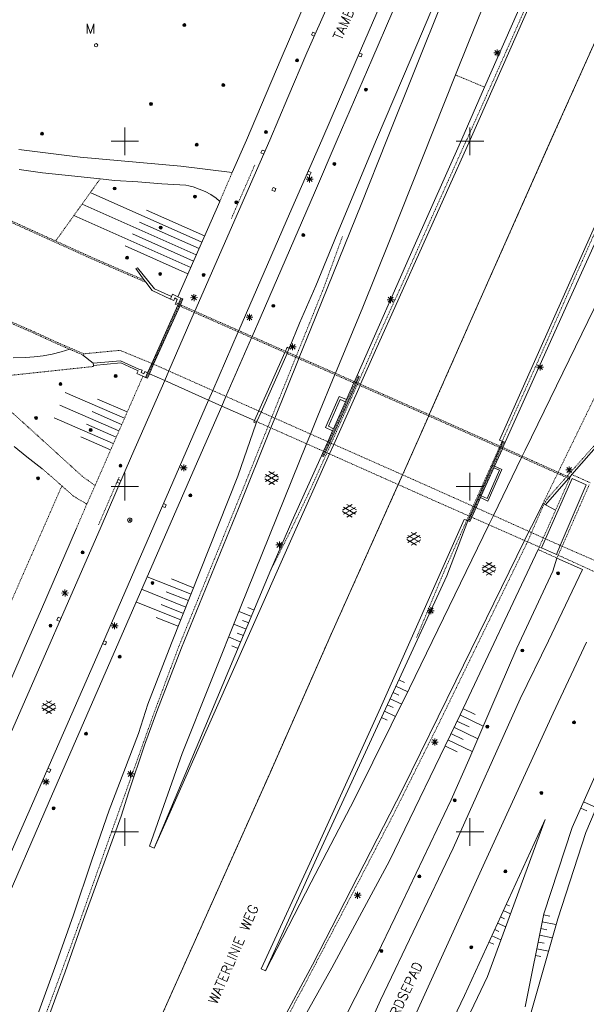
# Model space of a CAD drawing. Header units: millimetres. Extents: x 135944 to 142000, y 454200 to 456692.
# Tile 169 of 185: x 138085 to 138167, y 454275 to 454418. Entities that reach past the tile are written whole.
import ezdxf
from ezdxf.enums import TextEntityAlignment as Align

# ---------------------------------------------------------------- set-up
doc = ezdxf.new("R2010")
doc.units = ezdxf.units.MM
for name, pattern in [('TotaalGBKN2013X$0$DASHDOT', [1, 0.5, -0.25, 0, -0.25]), ('TotaalGBKN2013X$0$DASHED', [0.75, 0.5, -0.25]), ('TotaalGBKN2013X$0$HIDDEN', [0.375, 0.25, -0.125])]:
    doc.linetypes.add(name, pattern=pattern)
doc.layers.get('0').update_dxf_attribs({"color": 251})
doc.layers.add('TotaalGBKN2013X$0$1', color=251, linetype='Continuous')
doc.styles.add('TotaalGBKN2013X$0$TXT', font='txt.shx')

# ---------------------------------------------------------------- blocks, each defined once
blk = doc.blocks.new('TotaalGBKN2013X$0$A$C74320002')
at = {"linetype": 'TotaalGBKN2013X$0$DASHDOT', "lineweight": 0}
for p, q in [((138193681, 454471692), (138161740, 454400147)), ((138166593, 454438629), (138155348, 454413252)), ((138155348, 454413252), (138149583, 454400318)), ((138149537, 454400266), (138144694, 454389489)), ((138149583, 454400318), (138149537, 454400266)), ((138161740, 454400147), (138150463, 454374815)), ((138118823, 454396558), (138115432, 454388812)), ((138144694, 454389489), (138140672, 454380423)), ((138165554, 454381066), (138169476, 454389886)), ((138128749, 454378592), (138131522, 454386206)), ((138161191, 454371135), (138165554, 454381066)), ((138140672, 454380423), (138136715, 454371706)), ((138124838, 454368906), (138128749, 454378592)), ((138150463, 454374815), (138144104, 454360416)), ((138136715, 454371706), (138133765, 454364976)), ((138154672, 454356591), (138161191, 454371135)), ((138124764, 454368720), (138121305, 454360098)), ((138124764, 454368720), (138124838, 454368906)), ((138080561, 454365800), (138095463, 454367391)), ((138095463, 454367391), (138095458, 454367537)), ((138095682, 454350139), (138102621, 454365979)), ((138133685, 454364793), (138133765, 454364976)), ((138093836, 454351487), (138079549, 454364471)), ((138133685, 454364793), (138129909, 454356276)), ((138120738, 454358682), (138121305, 454360098)), ((138140328, 454351883), (138144023, 454360233)), ((138144023, 454360233), (138144104, 454360416)), ((138120738, 454358682), (138117637, 454350951)), ((138129285, 454354890), (138129909, 454356276)), ((138154342, 454355856), (138154672, 454356591)), ((138129285, 454354890), (138126444, 454348637)), ((138154261, 454355673), (138150441, 454347152)), ((138154261, 454355673), (138154342, 454355856)), ((138161492, 454348588), (138168126, 454356068)), ((138089289, 454351505), (138087986, 454352612)), ((138090877, 454350099), (138089289, 454351505)), ((138095682, 454350139), (138093836, 454351487)), ((138099162, 454351345), (138096201, 454344478)), ((138117637, 454350951), (138107823, 454326870)), ((138139613, 454350289), (138140247, 454351700)), ((138140247, 454351700), (138140328, 454351883)), ((138160709, 454342754), (138164422, 454351116)), ((138164422, 454351116), (138164503, 454351299)), ((138164503, 454351299), (138164615, 454351552)), ((138164615, 454351552), (138164714, 454351774)), ((138164714, 454351774), (138164782, 454351743)), ((138164782, 454351743), (138167409, 454350560)), ((138090877, 454350099), (138092580, 454348604)), ((138129742, 454328293), (138139613, 454350289)), ((138167275, 454350255), (138163357, 454341356)), ((138092580, 454348604), (138094492, 454347458)), ((138126444, 454348637), (138123831, 454343245)), ((138160609, 454347214), (138160925, 454347811)), ((138160925, 454347811), (138161309, 454348366)), ((138161309, 454348366), (138161492, 454348587)), ((138094492, 454347458), (138092998, 454343999)), ((138149822, 454345759), (138150441, 454347152)), ((138160609, 454347214), (138158339, 454342002)), ((138149538, 454345117), (138146234, 454337651)), ((138149538, 454345117), (138149822, 454345759)), ((138092982, 454343961), (138092998, 454343999)), ((138123831, 454343245), (138121165, 454337950)), ((138160044, 454341255), (138160628, 454342572)), ((138160628, 454342572), (138160709, 454342754)), ((138158339, 454342002), (138145575, 454315857)), ((138159889, 454340881), (138160042, 454341251)), ((138162602, 454339652), (138159889, 454340881)), ((138160042, 454341251), (138160044, 454341255)), ((138163357, 454341356), (138162788, 454340063)), ((138162602, 454339652), (138162788, 454340063)), ((138146234, 454337651), (138142235, 454328071)), ((138121040, 454308562), (138129742, 454328293)), ((138107823, 454326870), (138104323, 454317491)), ((138104323, 454317491), (138096394, 454295292)), ((138145575, 454315857), (138138786, 454302271)), ((138101567, 454265001), (138121040, 454308562)), ((138138786, 454302271), (138132249, 454289700)), ((138096394, 454295292), (138093157, 454286143)), ((138132249, 454289700), (138125647, 454277110)), ((138093157, 454286143), (138090273, 454278263)), ((138090273, 454278263), (138087575, 454270979)), ((138125647, 454277110), (138114963, 454257277))]:
    blk.add_line(p, q, dxfattribs=at)
at = {"linetype": 'Continuous', "lineweight": 0}
for p, q in [((138161740, 454400147), (138193681, 454471692)), ((138175435, 454457453), (138150013, 454400227)), ((138152129, 454407834), (138170188, 454448780)), ((138147470, 454426183), (138141460, 454412007)), ((138155044, 454427244), (138149772, 454414303)), ((138148284, 454426002), (138137937, 454400211)), ((138122630, 454412006), (138127177, 454422448)), ((138129696, 454420273), (138126381, 454412790)), ((138133652, 454412007), (138136991, 454419713)), ((138138818, 454418844), (138135781, 454411781)), ((138149772, 454414303), (138147896, 454409609)), ((138153941, 454412302), (138153941, 454413302)), ((138117616, 454400174), (138122630, 454412006)), ((138126381, 454412790), (138123615, 454406318)), ((138128550, 454400143), (138133652, 454412007)), ((138141460, 454412007), (138136456, 454400261)), ((138153441, 454412802), (138154441, 454412802)), ((138153587, 454412448), (138154295, 454413156)), ((138154295, 454412448), (138153587, 454413156)), ((138135781, 454411781), (138130752, 454400187)), ((138147896, 454409609), (138138322, 454385593)), ((138148806, 454400293), (138152129, 454407834)), ((138123615, 454406318), (138121026, 454400156)), ((138100000, 454400000), (138100000, 454402000)), ((138150000, 454400000), (138150000, 454402000)), ((138098000, 454400000), (138100000, 454400000)), ((138100000, 454400000), (138102000, 454400000)), ((138100000, 454398000), (138100000, 454400000)), ((138115561, 454395489), (138117616, 454400174)), ((138121026, 454400156), (138116465, 454389824)), ((138123852, 454389503), (138128550, 454400143)), ((138130752, 454400187), (138127485, 454392549)), ((138136456, 454400261), (138130742, 454386583)), ((138137937, 454400211), (138134244, 454390850)), ((138150013, 454400227), (138136324, 454369680)), ((138141927, 454384795), (138148806, 454400293)), ((138148000, 454400000), (138150000, 454400000)), ((138150000, 454400000), (138152000, 454400000)), ((138150000, 454398000), (138150000, 454400000)), ((138161740, 454400147), (138150463, 454374815)), ((138173591, 454400115), (138157763, 454364563)), ((138084637, 454398813), (138088512, 454398307)), ((138088512, 454398307), (138093529, 454397693)), ((138093529, 454397693), (138108095, 454396370)), ((138108095, 454396370), (138115561, 454395489)), ((138084682, 454395922), (138088056, 454395434)), ((138088056, 454395434), (138091335, 454395068)), ((138091335, 454395068), (138096417, 454394547)), ((138126418, 454394165), (138127126, 454394873)), ((138127126, 454394165), (138126418, 454394873)), ((138126772, 454394019), (138126772, 454395019)), ((138098566, 454394340), (138096417, 454394547)), ((138101888, 454394119), (138098566, 454394340)), ((138105368, 454393833), (138101888, 454394119)), ((138108854, 454393625), (138105368, 454393833)), ((138109278, 454393539), (138108854, 454393625)), ((138109899, 454393382), (138109278, 454393539)), ((138110789, 454393087), (138109899, 454393382)), ((138126272, 454394519), (138127272, 454394519)), ((138111159, 454385398), (138094959, 454392566)), ((138111650, 454392717), (138110789, 454393087)), ((138112477, 454392275), (138111650, 454392717)), ((138112528, 454392244), (138112477, 454392275)), ((138113165, 454391800), (138112528, 454392244)), ((138127485, 454392549), (138119768, 454374720)), ((138110354, 454383568), (138093834, 454390878)), ((138113754, 454391293), (138107679, 454377491)), ((138113754, 454391293), (138113165, 454391800)), ((138134244, 454390850), (138126939, 454372861)), ((138109548, 454381737), (138092597, 454389238)), ((138111563, 454386314), (138103162, 454390031)), ((138116465, 454389824), (138110147, 454375395)), ((138116509, 454372585), (138123852, 454389503)), ((138110757, 454384483), (138102117, 454388306)), ((138109951, 454382653), (138101092, 454386572)), ((138130742, 454386583), (138127684, 454379070)), ((138164298, 454376807), (138168775, 454386680)), ((138109145, 454380822), (138100067, 454384839)), ((138133655, 454366085), (138141927, 454384795)), ((138138322, 454385593), (138134471, 454375985)), ((138101569, 454381569), (138101812, 454381668)), ((138102815, 454379897), (138101569, 454381569)), ((138101812, 454381668), (138104319, 454378616)), ((138103055, 454379575), (138102815, 454379897)), ((138103942, 454378385), (138103055, 454379575)), ((138127684, 454379070), (138125297, 454373646)), ((138169844, 454379565), (138157980, 454355290)), ((138106592, 454377155), (138103942, 454378385)), ((138104319, 454378616), (138106751, 454377519)), ((138106902, 454377863), (138106751, 454377519)), ((138107679, 454377491), (138106902, 454377863)), ((138110385, 454377030), (138109644, 454377702)), ((138109679, 454376996), (138110350, 454377737)), ((138110039, 454376866), (138109990, 454377866)), ((138107672, 454376269), (138103898, 454367842)), ((138106592, 454377155), (138106751, 454377519)), ((138106592, 454377155), (138107082, 454376927)), ((138107082, 454376927), (138107226, 454377307)), ((138107226, 454377307), (138107605, 454377112)), ((138107605, 454377112), (138107381, 454376617)), ((138107754, 454376452), (138107672, 454376269)), ((138107679, 454377491), (138108124, 454377278)), ((138108124, 454377278), (138107754, 454376452)), ((138108048, 454376323), (138107965, 454376140)), ((138108048, 454376323), (138108425, 454377161)), ((138108425, 454377161), (138108124, 454377278)), ((138110515, 454377391), (138109515, 454377341)), ((138138001, 454377052), (138139001, 454377052)), ((138138147, 454376698), (138138855, 454377406)), ((138138855, 454376698), (138138147, 454377406)), ((138138501, 454376552), (138138501, 454377552)), ((138155107, 454356414), (138164298, 454376807)), ((138107965, 454376140), (138104175, 454367719)), ((138110067, 454375211), (138106379, 454366738)), ((138110147, 454375395), (138110067, 454375211)), ((138117700, 454374154), (138118408, 454374862)), ((138118408, 454374154), (138117700, 454374862)), ((138118054, 454374008), (138118054, 454375008)), ((138134471, 454375985), (138130516, 454366405)), ((138150463, 454374815), (138144104, 454360416)), ((138117554, 454374508), (138118554, 454374508)), ((138119768, 454374720), (138118454, 454371726)), ((138125297, 454373646), (138123828, 454370010)), ((138116429, 454372401), (138112738, 454363909)), ((138116429, 454372401), (138116509, 454372585)), ((138126939, 454372861), (138125274, 454368714)), ((138118373, 454371543), (138114650, 454363059)), ((138118373, 454371543), (138118454, 454371726)), ((138123958, 454369877), (138124666, 454370585)), ((138124666, 454369877), (138123958, 454370585)), ((138124312, 454369731), (138124312, 454370731)), ((138088183, 454368942), (138089478, 454369177)), ((138089478, 454369177), (138090757, 454369489)), ((138090757, 454369489), (138092014, 454369879)), ((138095410, 454367868), (138093845, 454369093)), ((138123172, 454369423), (138119397, 454360947)), ((138123503, 454369277), (138119736, 454360796)), ((138123172, 454369423), (138123254, 454369606)), ((138123254, 454369606), (138123511, 454370183)), ((138123584, 454369460), (138123503, 454369277)), ((138123511, 454370183), (138123828, 454370010)), ((138123828, 454370010), (138123584, 454369460)), ((138123812, 454370231), (138124812, 454370231)), ((138136324, 454369680), (138134154, 454364805)), ((138083836, 454368643), (138085589, 454368712)), ((138085589, 454368712), (138086876, 454368787)), ((138086876, 454368787), (138088183, 454368942)), ((138095410, 454367868), (138099377, 454368200)), ((138095410, 454367868), (138095458, 454367537)), ((138095458, 454367537), (138099418, 454367901)), ((138099377, 454368200), (138102032, 454367014)), ((138099418, 454367901), (138101933, 454366783)), ((138103898, 454367842), (138103282, 454366465)), ((138104175, 454367719), (138103555, 454366343)), ((138125199, 454368528), (138121738, 454359905)), ((138125199, 454368528), (138125274, 454368714)), ((138160151, 454366792), (138160151, 454367792)), ((138101752, 454366363), (138101933, 454366783)), ((138102621, 454365979), (138101752, 454366363)), ((138102493, 454366844), (138102032, 454367014)), ((138102357, 454366515), (138102493, 454366844)), ((138102755, 454366346), (138102357, 454366515)), ((138102888, 454366641), (138102755, 454366346)), ((138102888, 454366641), (138103282, 454366465)), ((138103282, 454366465), (138102991, 454365816)), ((138103555, 454366343), (138103262, 454365691)), ((138103282, 454366465), (138103555, 454366343)), ((138103555, 454366343), (138105772, 454365353)), ((138106379, 454366738), (138105772, 454365353)), ((138130516, 454366405), (138130440, 454366220)), ((138159651, 454367292), (138160651, 454367292)), ((138159797, 454366938), (138160505, 454367646)), ((138160505, 454366938), (138159797, 454367646)), ((138105772, 454365353), (138100953, 454354414)), ((138102991, 454365816), (138102621, 454365979)), ((138103262, 454365691), (138102991, 454365816)), ((138105772, 454365353), (138112129, 454362513)), ((138130440, 454366220), (138127980, 454360263)), ((138133493, 454364877), (138129689, 454356373)), ((138133180, 454365015), (138132116, 454362619)), ((138133261, 454365198), (138133180, 454365015)), ((138133655, 454366085), (138133261, 454365198)), ((138133493, 454364877), (138133575, 454365060)), ((138133575, 454365060), (138133965, 454365932)), ((138133965, 454365932), (138133655, 454366085)), ((138099933, 454359888), (138091366, 454363641)), ((138112129, 454362513), (138112738, 454363909)), ((138134073, 454364622), (138130284, 454356110)), ((138134073, 454364622), (138134154, 454364805)), ((138157763, 454364563), (138154296, 454356740)), ((138175341, 454363852), (138164782, 454351743)), ((138100334, 454360804), (138096051, 454362680)), ((138096261, 454326113), (138112129, 454362513)), ((138112129, 454362513), (138114037, 454361661)), ((138114037, 454361661), (138114650, 454363059)), ((138131035, 454363064), (138129055, 454358545)), ((138131210, 454362633), (138129487, 454358734)), ((138131970, 454362291), (138130229, 454358372)), ((138132116, 454362619), (138131035, 454363064)), ((138131970, 454362291), (138131210, 454362633)), ((138132116, 454362619), (138131970, 454362291)), ((138099131, 454358056), (138090563, 454361809)), ((138099532, 454358972), (138095248, 454360848)), ((138114037, 454361661), (138110181, 454352876)), ((138114037, 454361661), (138118776, 454359552)), ((138118776, 454359552), (138119397, 454360947)), ((138119736, 454360796), (138119117, 454359401)), ((138098328, 454356224), (138089761, 454359977)), ((138119019, 454359180), (138116362, 454351521)), ((138118670, 454359314), (138118776, 454359552)), ((138119019, 454359180), (138118670, 454359314)), ((138119117, 454359401), (138119019, 454359180)), ((138121170, 454358490), (138121738, 454359905)), ((138127980, 454360263), (138126906, 454357606)), ((138140328, 454351883), (138144023, 454360233)), ((138144023, 454360233), (138144104, 454360416)), ((138098729, 454357140), (138094446, 454359016)), ((138116461, 454346845), (138121170, 454358490)), ((138129055, 454358545), (138130093, 454358065)), ((138130093, 454358065), (138129399, 454356502)), ((138129487, 454358734), (138130229, 454358372)), ((138130229, 454358372), (138130093, 454358065)), ((138097927, 454355308), (138093643, 454357184)), ((138126906, 454357606), (138126337, 454356198)), ((138129399, 454356502), (138128782, 454355113)), ((138129069, 454354986), (138129689, 454356373)), ((138154296, 454356740), (138154672, 454356591)), ((138154782, 454356547), (138154455, 454355805)), ((138154672, 454356591), (138154782, 454356547)), ((138154772, 454355663), (138155107, 454356414)), ((138155107, 454356414), (138154782, 454356547)), ((138083955, 454355827), (138085793, 454354288)), ((138126337, 454356198), (138116725, 454332407)), ((138128782, 454355113), (138128486, 454354447)), ((138129069, 454354986), (138128786, 454354354)), ((138129665, 454354721), (138130284, 454356110)), ((138154374, 454355622), (138150608, 454347077)), ((138153569, 454352968), (138154690, 454355481)), ((138154455, 454355805), (138154374, 454355622)), ((138154690, 454355481), (138154772, 454355663)), ((138157555, 454354415), (138157980, 454355290)), ((138085793, 454354288), (138087986, 454352612)), ((138100953, 454354414), (138096586, 454344201)), ((138128486, 454354447), (138124196, 454344927)), ((138124408, 454342964), (138129665, 454354721)), ((138128786, 454354354), (138128486, 454354447)), ((138157469, 454354235), (138153391, 454345827)), ((138157469, 454354235), (138157555, 454354415)), ((138110181, 454352876), (138099139, 454327511)), ((138100000, 454350000), (138100000, 454352000)), ((138108036, 454352714), (138109036, 454352714)), ((138108182, 454352360), (138108890, 454353068)), ((138108890, 454352360), (138108182, 454353068)), ((138108536, 454352214), (138108536, 454353214)), ((138120261, 454351345), (138121663, 454352154)), ((138122261, 454351362), (138120875, 454352163)), ((138150000, 454350000), (138150000, 454352000)), ((138151641, 454348646), (138153454, 454352710)), ((138154282, 454352370), (138152487, 454348265)), ((138154641, 454352479), (138152600, 454347890)), ((138153454, 454352710), (138153569, 454352968)), ((138153454, 454352710), (138154282, 454352370)), ((138153569, 454352968), (138154641, 454352479)), ((138163871, 454352412), (138164871, 454352412)), ((138164017, 454352058), (138164725, 454352766)), ((138164725, 454352058), (138164017, 454352766)), ((138164371, 454351912), (138164371, 454352912)), ((138116362, 454351521), (138106752, 454327317)), ((138121662, 454350322), (138120261, 454351131)), ((138120398, 454350732), (138122131, 454351731)), ((138122131, 454350743), (138120399, 454351745)), ((138120875, 454350313), (138122261, 454351113)), ((138139613, 454350289), (138140247, 454351700)), ((138140247, 454351700), (138140328, 454351883)), ((138160938, 454342432), (138164815, 454351165)), ((138164615, 454351552), (138160963, 454347364)), ((138164782, 454351743), (138164615, 454351552)), ((138164815, 454351165), (138166854, 454350238)), ((138098000, 454350000), (138100000, 454350000)), ((138100000, 454350000), (138102000, 454350000)), ((138100000, 454348000), (138100000, 454350000)), ((138129742, 454328293), (138139613, 454350289)), ((138148000, 454350000), (138150000, 454350000)), ((138150000, 454350000), (138152000, 454350000)), ((138150000, 454348000), (138150000, 454350000)), ((138166854, 454350238), (138163075, 454341479)), ((138151530, 454348397), (138150885, 454346953)), ((138151530, 454348397), (138151641, 454348646)), ((138152600, 454347890), (138151530, 454348397)), ((138152487, 454348265), (138151641, 454348646)), ((138108223, 454326659), (138116461, 454346845)), ((138131555, 454346606), (138132957, 454347415)), ((138132956, 454345583), (138131555, 454346392)), ((138131692, 454345993), (138133425, 454346992)), ((138133425, 454346004), (138131693, 454347006)), ((138133555, 454346623), (138132169, 454347424)), ((138132169, 454345574), (138133555, 454346374)), ((138150608, 454347077), (138149994, 454345683)), ((138150265, 454345564), (138150885, 454346953)), ((138160582, 454347573), (138158892, 454344203)), ((138162404, 454346572), (138160582, 454347573)), ((138124196, 454344927), (138121165, 454337950)), ((138149174, 454345257), (138137022, 454317955)), ((138149713, 454345047), (138146626, 454337091)), ((138149538, 454345117), (138149174, 454345257)), ((138149713, 454345047), (138149538, 454345117)), ((138149994, 454345683), (138149713, 454345047)), ((138149980, 454344925), (138149713, 454345047)), ((138150265, 454345564), (138149980, 454344925)), ((138152735, 454344474), (138153391, 454345827)), ((138096586, 454344201), (138083096, 454313408)), ((138092982, 454343961), (138087908, 454332230)), ((138141249, 454320790), (138152735, 454344474)), ((138157909, 454342192), (138158551, 454343506)), ((138158892, 454344203), (138158551, 454343506)), ((138104244, 454297642), (138124408, 454342964)), ((138122391, 454341052), (138122391, 454342052)), ((138140876, 454342539), (138142278, 454343348)), ((138142277, 454341516), (138140876, 454342325)), ((138141013, 454341926), (138142746, 454342925)), ((138142746, 454341937), (138141014, 454342939)), ((138142876, 454342556), (138141490, 454343357)), ((138141490, 454341507), (138142876, 454342307)), ((138157909, 454342192), (138147969, 454321866)), ((138160355, 454341119), (138160938, 454342432)), ((138121891, 454341552), (138122891, 454341552)), ((138122037, 454341198), (138122745, 454341906)), ((138122745, 454341198), (138122037, 454341906)), ((138148613, 454317069), (138159889, 454340881)), ((138162518, 454340186), (138160355, 454341119)), ((138163075, 454341479), (138162518, 454340186)), ((138162602, 454339652), (138162026, 454337775)), ((138162602, 454339652), (138166291, 454338000)), ((138110739, 454313032), (138121165, 454337950)), ((138151746, 454338192), (138153148, 454339001)), ((138153147, 454337169), (138151746, 454337978)), ((138151883, 454337579), (138153616, 454338578)), ((138153616, 454337590), (138151884, 454338592)), ((138153746, 454338209), (138152360, 454339010)), ((138152360, 454337160), (138153746, 454337960)), ((138162026, 454337775), (138156783, 454326593)), ((138161363, 454327668), (138166291, 454338000)), ((138109593, 454334421), (138103244, 454336944)), ((138109962, 454335350), (138106740, 454336631)), ((138146626, 454337091), (138137764, 454317826)), ((138091688, 454334246), (138090947, 454334918)), ((138090982, 454334212), (138091653, 454334953)), ((138091342, 454334082), (138091293, 454335082)), ((138108854, 454332562), (138102409, 454335124)), ((138091818, 454334607), (138090818, 454334557)), ((138109223, 454333491), (138106001, 454334772)), ((138087908, 454332230), (138085415, 454326515)), ((138108115, 454330704), (138101670, 454333265)), ((138108485, 454331633), (138105262, 454332914)), ((138116725, 454332407), (138108305, 454311361)), ((138118717, 454332106), (138117839, 454332474)), ((138143957, 454331668), (138144665, 454332376)), ((138144665, 454331668), (138143957, 454332376)), ((138144311, 454331522), (138144311, 454332522)), ((138107746, 454329774), (138104523, 454331055)), ((138118331, 454331184), (138116575, 454331919)), ((138117945, 454330261), (138117067, 454330629)), ((138143811, 454332022), (138144811, 454332022)), ((138098020, 454329838), (138099020, 454329838)), ((138098166, 454329484), (138098874, 454330192)), ((138098874, 454329484), (138098166, 454330192)), ((138098520, 454329338), (138098520, 454330338)), ((138117558, 454329339), (138115802, 454330074)), ((138116786, 454327494), (138115030, 454328229)), ((138117172, 454328416), (138116294, 454328784)), ((138121040, 454308562), (138129742, 454328293)), ((138085415, 454326515), (138083506, 454322031)), ((138099139, 454327511), (138089049, 454304391)), ((138106752, 454327317), (138103336, 454318503)), ((138104641, 454317440), (138108223, 454326659)), ((138116400, 454326572), (138115522, 454326939)), ((138156783, 454326593), (138153015, 454317884)), ((138157259, 454319252), (138161363, 454327668)), ((138166861, 454327452), (138162037, 454317196)), ((138083548, 454297077), (138096261, 454326113)), ((138133279, 454304717), (138141249, 454320790)), ((138139272, 454321105), (138141008, 454320305)), ((138139690, 454322013), (138140528, 454321627)), ((138147969, 454321866), (138140273, 454306218)), ((138138436, 454319288), (138140113, 454318516)), ((138138854, 454320196), (138139692, 454319810)), ((138147552, 454297665), (138157259, 454319252)), ((138087982, 454318184), (138089384, 454318993)), ((138089383, 454317161), (138087982, 454317970)), ((138088119, 454317571), (138089852, 454318570)), ((138089852, 454317582), (138088120, 454318584)), ((138089982, 454318201), (138088596, 454319002)), ((138088596, 454317152), (138089982, 454317952)), ((138103336, 454318503), (138101978, 454314265)), ((138137022, 454317955), (138127624, 454297262)), ((138137764, 454317826), (138128265, 454297229)), ((138138018, 454318379), (138138856, 454317993)), ((138148983, 454317850), (138150749, 454316999)), ((138153015, 454317884), (138149832, 454310431)), ((138102856, 454312567), (138104641, 454317440)), ((138137182, 454316562), (138138021, 454316177)), ((138137600, 454317471), (138139231, 454316720)), ((138138333, 454295833), (138148613, 454317069)), ((138148549, 454316949), (138151921, 454315323)), ((138162037, 454317196), (138152132, 454295622)), ((138147680, 454315148), (138151135, 454313482)), ((138148114, 454316049), (138149880, 454315197)), ((138171688, 454316175), (138164799, 454300640)), ((138101978, 454314265), (138097729, 454303144)), ((138144911, 454312512), (138144911, 454313512)), ((138147246, 454314247), (138149011, 454313396)), ((138100582, 454305804), (138102856, 454312567)), ((138104244, 454297642), (138110739, 454313032)), ((138144411, 454313012), (138145411, 454313012)), ((138144557, 454312658), (138145265, 454313366)), ((138145265, 454312658), (138144557, 454313366)), ((138146377, 454312446), (138148142, 454311594)), ((138146811, 454313346), (138150342, 454311644)), ((138108305, 454311361), (138103578, 454297942)), ((138149832, 454310431), (138147255, 454304664)), ((138166780, 454299930), (138170933, 454309757)), ((138100331, 454308392), (138101331, 454308392)), ((138100477, 454308038), (138101185, 454308746)), ((138101185, 454308038), (138100477, 454308746)), ((138100831, 454307892), (138100831, 454308892)), ((138101567, 454265001), (138121040, 454308562)), ((138088089, 454307250), (138089089, 454307250)), ((138088235, 454306896), (138088943, 454307604)), ((138088943, 454306896), (138088235, 454307604)), ((138088589, 454306750), (138088589, 454307750)), ((138099467, 454302257), (138100582, 454305804)), ((138140273, 454306218), (138127167, 454280739)), ((138089049, 454304391), (138081770, 454287813)), ((138127004, 454292729), (138133279, 454304717)), ((138147255, 454304664), (138139160, 454287633)), ((138166451, 454304349), (138168273, 454303533)), ((138094030, 454287296), (138099467, 454302257)), ((138097729, 454303144), (138095195, 454295898)), ((138166043, 454303436), (138166954, 454303028)), ((138100000, 454300000), (138100000, 454302000)), ((138149201, 454276317), (138160876, 454301787)), ((138150000, 454300000), (138150000, 454302000)), ((138160876, 454301787), (138152548, 454279085)), ((138098000, 454300000), (138100000, 454300000)), ((138100000, 454300000), (138102000, 454300000)), ((138100000, 454298000), (138100000, 454300000)), ((138148000, 454300000), (138150000, 454300000)), ((138150000, 454300000), (138152000, 454300000)), ((138150000, 454298000), (138150000, 454300000)), ((138164799, 454300640), (138160690, 454288146)), ((138162728, 454287411), (138166780, 454299930)), ((138103578, 454297942), (138104244, 454297642)), ((138127624, 454297262), (138119735, 454280185)), ((138128265, 454297229), (138120363, 454279904)), ((138137044, 454275648), (138147552, 454297665)), ((138095195, 454295898), (138092545, 454287986)), ((138129999, 454280338), (138138333, 454295833)), ((138152132, 454295622), (138142018, 454273311)), ((138120363, 454279904), (138127004, 454292729)), ((138133221, 454290822), (138134221, 454290822)), ((138133367, 454290468), (138134075, 454291176)), ((138134075, 454290468), (138133367, 454291176)), ((138133721, 454290322), (138133721, 454291322)), ((138155250, 454289514), (138155726, 454289296)), ((138092545, 454287986), (138089872, 454280359)), ((138154833, 454288605), (138155867, 454288131)), ((138160690, 454288146), (138157985, 454274666)), ((138160657, 454287981), (138161548, 454287802)), ((138091362, 454279759), (138094030, 454287296)), ((138139160, 454287633), (138136493, 454282171)), ((138154000, 454286787), (138155177, 454286247)), ((138154417, 454287696), (138155026, 454287416)), ((138158851, 454273903), (138162728, 454287411)), ((138160460, 454287000), (138162453, 454286600)), ((138153583, 454285878), (138154193, 454285598)), ((138160066, 454285039), (138161938, 454284664)), ((138160263, 454286020), (138161154, 454285841)), ((138152750, 454284059), (138153472, 454283727)), ((138153167, 454284969), (138154485, 454284365)), ((138159870, 454284059), (138160761, 454283880)), ((138136493, 454282171), (138128678, 454266859)), ((138159673, 454283078), (138161382, 454282736)), ((138127167, 454280739), (138115571, 454259225)), ((138159476, 454282098), (138160268, 454281939)), ((138089872, 454280359), (138084360, 454265290)), ((138085756, 454264664), (138091362, 454279759)), ((138119735, 454280185), (138120363, 454279904)), ((138120708, 454263881), (138129999, 454280338)), ((138152548, 454279085), (138114859, 454200000)), ((138113001, 454200000), (138149201, 454276317)), ((138126672, 454252677), (138137044, 454275648))]:
    blk.add_line(p, q, dxfattribs=at)
at = {"linetype": 'TotaalGBKN2013X$0$HIDDEN', "lineweight": 0}
for p, q in [((138152129, 454407834), (138147896, 454409609)), ((138115561, 454395489), (138113754, 454391293)), ((138096417, 454394547), (138089978, 454385561)), ((138108285, 454377215), (138103187, 454365891)), ((138103187, 454365891), (138103122, 454365760)), ((138128637, 454354421), (138133816, 454365999)), ((138168482, 454363783), (138160582, 454347573)), ((138149829, 454344992), (138154956, 454356481)), ((138079918, 454325120), (138090877, 454350099)), ((138095682, 454350139), (138094492, 454347458))]:
    blk.add_line(p, q, dxfattribs=at)
at = {"linetype": 'TotaalGBKN2013X$0$DASHED', "lineweight": 0}
for p, q in [((138083219, 454388402), (138095183, 454382985)), ((138083301, 454388584), (138089978, 454385561)), ((138095264, 454383168), (138089978, 454385561)), ((138095183, 454382985), (138103055, 454379575)), ((138102815, 454379897), (138095264, 454383168)), ((138107299, 454376434), (138107381, 454376617)), ((138107299, 454376434), (138107672, 454376269)), ((138107381, 454376617), (138107754, 454376452)), ((138107672, 454376269), (138107965, 454376140)), ((138107754, 454376452), (138108048, 454376323)), ((138108048, 454376323), (138110147, 454375395)), ((138107965, 454376140), (138110067, 454375211)), ((138110067, 454375211), (138116429, 454372401)), ((138110147, 454375395), (138116509, 454372585)), ((138086828, 454372207), (138083513, 454373658)), ((138086910, 454372389), (138083592, 454373842)), ((138090173, 454370670), (138086828, 454372207)), ((138090254, 454370853), (138086910, 454372389)), ((138116429, 454372401), (138118373, 454371543)), ((138116509, 454372585), (138118454, 454371726)), ((138092014, 454369879), (138090173, 454370670)), ((138094045, 454369225), (138090254, 454370853)), ((138118373, 454371543), (138123172, 454369423)), ((138118454, 454371726), (138123254, 454369606)), ((138092014, 454369879), (138093845, 454369093)), ((138093968, 454369040), (138093845, 454369093)), ((138094045, 454369225), (138093968, 454369040)), ((138094045, 454369225), (138099291, 454369725)), ((138099291, 454369725), (138103898, 454367842)), ((138123172, 454369423), (138123503, 454369277)), ((138123254, 454369606), (138123584, 454369460)), ((138123503, 454369277), (138124764, 454368720)), ((138123584, 454369460), (138124838, 454368906)), ((138103898, 454367842), (138104175, 454367719)), ((138104175, 454367719), (138106379, 454366738)), ((138124764, 454368720), (138125199, 454368528)), ((138124838, 454368906), (138125274, 454368714)), ((138125199, 454368528), (138130440, 454366220)), ((138125274, 454368714), (138130516, 454366405)), ((138106379, 454366738), (138112738, 454363909)), ((138130516, 454366405), (138133261, 454365198)), ((138130440, 454366220), (138133180, 454365015)), ((138133180, 454365015), (138133493, 454364877)), ((138133261, 454365198), (138133575, 454365060)), ((138133493, 454364877), (138133685, 454364793)), ((138133575, 454365060), (138133765, 454364976)), ((138133765, 454364976), (138134154, 454364805)), ((138112738, 454363909), (138114650, 454363059)), ((138133685, 454364793), (138134073, 454364622)), ((138134073, 454364622), (138144023, 454360233)), ((138134154, 454364805), (138144104, 454360416)), ((138114650, 454363059), (138119397, 454360947)), ((138119397, 454360947), (138119736, 454360796)), ((138119736, 454360796), (138121305, 454360098)), ((138118776, 454359552), (138119117, 454359401)), ((138119117, 454359401), (138120738, 454358682)), ((138121305, 454360098), (138121738, 454359905)), ((138121738, 454359905), (138126906, 454357606)), ((138144023, 454360233), (138154261, 454355673)), ((138144104, 454360416), (138154342, 454355856)), ((138120738, 454358682), (138121170, 454358490)), ((138121170, 454358490), (138126337, 454356198)), ((138126906, 454357606), (138129399, 454356502)), ((138129399, 454356502), (138129689, 454356373)), ((138129689, 454356373), (138129909, 454356276)), ((138129909, 454356276), (138130284, 454356110)), ((138126337, 454356198), (138128782, 454355113)), ((138128782, 454355113), (138129069, 454354986)), ((138129069, 454354986), (138129285, 454354890)), ((138129285, 454354890), (138129665, 454354721)), ((138130284, 454356110), (138140247, 454351700)), ((138154261, 454355673), (138154374, 454355622)), ((138154342, 454355856), (138154455, 454355805)), ((138154374, 454355622), (138154690, 454355481)), ((138154455, 454355805), (138154772, 454355663)), ((138154690, 454355481), (138157469, 454354235)), ((138154772, 454355663), (138157555, 454354415)), ((138129665, 454354721), (138139613, 454350289)), ((138162684, 454351896), (138157469, 454354235)), ((138162772, 454352076), (138157555, 454354415)), ((138162772, 454352076), (138163250, 454351861)), ((138140247, 454351700), (138150441, 454347152)), ((138162684, 454351896), (138163160, 454351682)), ((138163160, 454351682), (138164422, 454351116)), ((138163250, 454351861), (138164503, 454351299)), ((138139613, 454350289), (138145016, 454347879)), ((138145016, 454347879), (138149822, 454345759)), ((138150441, 454347152), (138150608, 454347077)), ((138150608, 454347077), (138150885, 454346953)), ((138150885, 454346953), (138153391, 454345827)), ((138149822, 454345759), (138149994, 454345683)), ((138149994, 454345683), (138150265, 454345564)), ((138150265, 454345564), (138152735, 454344474)), ((138158551, 454343506), (138153391, 454345827)), ((138157909, 454342192), (138152735, 454344474)), ((138158551, 454343506), (138158979, 454343313)), ((138157909, 454342192), (138158339, 454342002)), ((138158979, 454343313), (138160628, 454342572)), ((138160628, 454342572), (138160938, 454342432)), ((138160938, 454342432), (138163075, 454341479)), ((138158339, 454342002), (138160044, 454341255)), ((138160044, 454341255), (138160355, 454341119)), ((138163075, 454341479), (138163357, 454341356)), ((138163357, 454341356), (138174799, 454336374)), ((138162518, 454340186), (138162788, 454340063)), ((138162788, 454340063), (138169863, 454336841))]:
    blk.add_line(p, q, dxfattribs=at)
at = {"linetype": 'Continuous', "lineweight": 0}
for points in [[(138127636, 454415621), (138127224, 454415803), (138127042, 454415391), (138127453, 454415209)], [(138133822, 454412353), (138134248, 454412208), (138134393, 454412634), (138133967, 454412779)], [(138120317, 454398550), (138119905, 454398730), (138119725, 454398318), (138120137, 454398138)], [(138126390, 454395247), (138126802, 454395068), (138126982, 454395481), (138126569, 454395660)], [(138121302, 454392905), (138121714, 454392725), (138121894, 454393137), (138121482, 454393317), (138121302, 454392905)], [(138099436, 454350859), (138099024, 454351039), (138098844, 454350627), (138099256, 454350447)], [(138105413, 454347130), (138105825, 454346951), (138106005, 454347364), (138105592, 454347543)], [(138090759, 454330900), (138090347, 454331080), (138090167, 454330668), (138090579, 454330488)], [(138096764, 454327267), (138097176, 454327088), (138097356, 454327501), (138096943, 454327680)], [(138088676, 454308803), (138089088, 454308624), (138089268, 454309037), (138088855, 454309216)]]:
    blk.add_lwpolyline(points, dxfattribs=at)
for centre, radius in [((138108626, 454416814), 215), ((138108626, 454416814), 155), ((138108626, 454416814), 95), ((138108626, 454416814), 35), ((138095832, 454413903), 242), ((138124950, 454411711), 215), ((138124950, 454411711), 155), ((138124950, 454411711), 95), ((138124950, 454411711), 35), ((138114268, 454408130), 215), ((138114268, 454408130), 155), ((138114268, 454408130), 95), ((138114268, 454408130), 35), ((138134919, 454407471), 215), ((138134919, 454407471), 155), ((138134919, 454407471), 95), ((138134919, 454407471), 35), ((138103786, 454405399), 215), ((138103786, 454405399), 155), ((138103786, 454405399), 95), ((138103786, 454405399), 35), ((138088013, 454401086), 215), ((138088013, 454401086), 155), ((138088013, 454401086), 95), ((138088013, 454401086), 35), ((138120443, 454401320), 215), ((138120443, 454401320), 155), ((138120443, 454401320), 95), ((138120443, 454401320), 35), ((138110420, 454399488), 215), ((138110420, 454399488), 155), ((138110420, 454399488), 95), ((138110420, 454399488), 35), ((138130372, 454396727), 215), ((138130372, 454396727), 155), ((138130372, 454396727), 95), ((138130372, 454396727), 35), ((138098505, 454393159), 215), ((138098505, 454393159), 155), ((138098505, 454393159), 95), ((138098505, 454393159), 35), ((138110145, 454391990), 215), ((138110145, 454391990), 155), ((138110145, 454391990), 95), ((138110145, 454391990), 35), ((138116137, 454391162), 215), ((138116137, 454391162), 155), ((138116137, 454391162), 95), ((138116137, 454391162), 35), ((138105195, 454387501), 215), ((138105195, 454387501), 155), ((138105195, 454387501), 95), ((138105195, 454387501), 35), ((138125853, 454386411), 215), ((138125853, 454386411), 155), ((138125853, 454386411), 95), ((138125853, 454386411), 35), ((138100329, 454383145), 215), ((138100329, 454383145), 155), ((138100329, 454383145), 95), ((138100329, 454383145), 35), ((138105117, 454380793), 215), ((138105117, 454380793), 155), ((138105117, 454380793), 95), ((138105117, 454380793), 35), ((138111409, 454380641), 215), ((138111409, 454380641), 155), ((138111409, 454380641), 95), ((138111409, 454380641), 35), ((138121519, 454376170), 215), ((138121519, 454376170), 155), ((138121519, 454376170), 95), ((138121519, 454376170), 35), ((138090681, 454364845), 215), ((138090681, 454364845), 155), ((138090681, 454364845), 95), ((138090681, 454364845), 35), ((138098669, 454366009), 215), ((138098669, 454366009), 155), ((138098669, 454366009), 95), ((138098669, 454366009), 35), ((138087148, 454359934), 215), ((138087148, 454359934), 155), ((138087148, 454359934), 95), ((138087148, 454359934), 35), ((138095056, 454358189), 215), ((138095056, 454358189), 155), ((138095056, 454358189), 95), ((138095056, 454358189), 35), ((138099371, 454353008), 215), ((138099371, 454353008), 155), ((138099371, 454353008), 95), ((138099371, 454353008), 35), ((138087439, 454351208), 215), ((138087439, 454351208), 155), ((138087439, 454351208), 95), ((138087439, 454351208), 35), ((138109494, 454348716), 215), ((138109494, 454348716), 155), ((138109494, 454348716), 95), ((138109494, 454348716), 35), ((138100706, 454345140), 310), ((138100706, 454345140), 95), ((138100706, 454345140), 35), ((138100706, 454345140), 22.4), ((138093875, 454340469), 215), ((138093875, 454340469), 155), ((138093875, 454340469), 95), ((138093875, 454340469), 35), ((138162769, 454337443), 215), ((138162769, 454337443), 155), ((138162769, 454337443), 95), ((138162769, 454337443), 35), ((138104007, 454336051), 215), ((138104007, 454336051), 155), ((138104007, 454336051), 95), ((138104007, 454336051), 35), ((138089231, 454329865), 215), ((138089231, 454329865), 155), ((138089231, 454329865), 95), ((138089231, 454329865), 35), ((138157603, 454326267), 215), ((138157603, 454326267), 155), ((138157603, 454326267), 95), ((138099257, 454325363), 215), ((138099257, 454325363), 155), ((138099257, 454325363), 95), ((138099257, 454325363), 35), ((138157603, 454326267), 35), ((138152516, 454315244), 215), ((138152516, 454315244), 155), ((138152516, 454315244), 95), ((138152516, 454315244), 35), ((138165077, 454315855), 215), ((138165077, 454315855), 155), ((138165077, 454315855), 95), ((138165077, 454315855), 35), ((138094377, 454314213), 215), ((138094377, 454314213), 155), ((138094377, 454314213), 95), ((138094377, 454314213), 35), ((138160352, 454305636), 215), ((138160352, 454305636), 155), ((138160352, 454305636), 95), ((138160352, 454305636), 35), ((138089677, 454303418), 215), ((138089677, 454303418), 155), ((138089677, 454303418), 95), ((138147796, 454304574), 215), ((138147796, 454304574), 155), ((138147796, 454304574), 95), ((138147796, 454304574), 35), ((138089677, 454303418), 35), ((138142666, 454293549), 215), ((138142666, 454293549), 155), ((138142666, 454293549), 95), ((138142666, 454293549), 35), ((138155141, 454294288), 215), ((138155141, 454294288), 155), ((138155141, 454294288), 95), ((138155141, 454294288), 35), ((138137175, 454282760), 215), ((138137175, 454282760), 155), ((138137175, 454282760), 95), ((138137175, 454282760), 35), ((138150183, 454283294), 215), ((138150183, 454283294), 155), ((138150183, 454283294), 95), ((138150183, 454283294), 35)]:
    blk.add_circle(centre, radius, dxfattribs=at)
at = {"linetype": 'Continuous', "lineweight": 0, "style": 'TotaalGBKN2013X$0$TXT'}
for s, height, rotation, p in [('TAMBOERSDIJK', 1400, 66.63813, (138131390, 454414511)), ('WATERLINIE WEG', 1400, 66.63813, (138113294, 454274933)), ('GALGENWAARDSEPAD', 1399.99, 64.66488, (138135020, 454263451))]:
    blk.add_text(s, height=height, rotation=rotation, dxfattribs=at).set_placement(p)
blk.add_text('M', height=1400, dxfattribs=at).set_placement((138095027, 454416280), align=Align.MIDDLE)

msp = doc.modelspace()

# ---------------------------------------------------------------- block references
at = {"layer": 'TotaalGBKN2013X$0$1', "xscale": 0.0009999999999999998, "yscale": 0.0009999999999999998, "zscale": 0.0009999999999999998}
msp.add_blockref('TotaalGBKN2013X$0$A$C74320002', (0, 0), dxfattribs=at)

doc.saveas('drawing.dxf')
